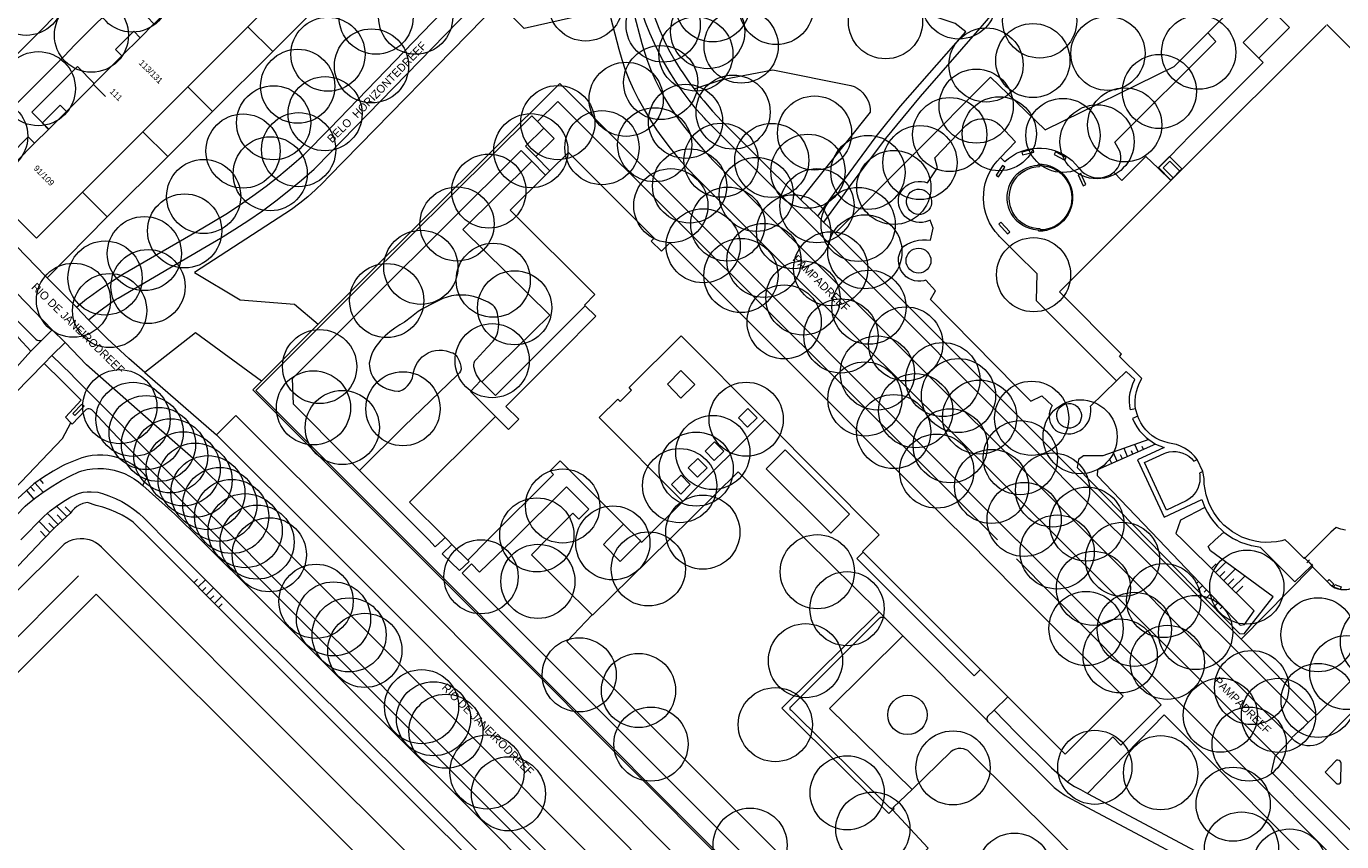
# Model space of a CAD drawing. Header units: metres. Extents: x 134994 to 136506, y 457393 to 459006.
# Tile 115 of 171: x 135329 to 135556, y 458548 to 458689. Entities that reach past the tile are written whole.
import ezdxf
from ezdxf.enums import TextEntityAlignment as Align

# ---------------------------------------------------------------- set-up
doc = ezdxf.new("R2010")
doc.units = ezdxf.units.M
for name, color, linetype, lineweight in [('B-WE-GR-BOOM-S', 250, 'Continuous', 13), ('B-WE-GW_TALUDLIJNEN', 251, 'Continuous', 5), ('B-WE-KG_BEBOUWING', 251, 'Continuous', 20), ('B-WE-KG_BEBOUWING TUSSENMUUR', 251, 'Continuous', 5), ('B-WE-KG_HUISNR', 251, 'Continuous', 5), ('B-WE-KG_ONDERGROND_REST', 251, 'Continuous', 5), ('B-WE-KG_STRAATNAAM', 251, 'Continuous', 5)]:
    doc.layers.add(name, color=color, linetype=linetype, lineweight=lineweight)
doc.styles.add('Styledgn000', font='dgn000.shx')

# ---------------------------------------------------------------- blocks, each defined once
blk = doc.blocks.new('SGR-BOOM_02')
blk.add_circle((0, 0), 6.4)

msp = doc.modelspace()

# ---------------------------------------------------------------- linework, layer by layer
at = {"layer": 'B-WE-GW_TALUDLIJNEN'}
for p, q in [((135330.59, 458609.83), (135331.97, 458608.26)), ((135331.42, 458610.41), (135332, 458609.74)), ((135329.09, 458608.51), (135330.36, 458607.05)), ((135329.83, 458609.18), (135330.49, 458608.43)), ((135336.06, 458604.02), (135334.28, 458605.84)), ((135336.77, 458604.71), (135335.81, 458605.71)), ((135333.19, 458601.23), (135331.26, 458603.22)), ((135334.58, 458602.67), (135332.69, 458604.61)), ((135333.86, 458601.98), (135332.94, 458602.92)), ((135335.32, 458603.34), (135334.38, 458604.31)), ((135332.47, 458600.53), (135331.5, 458601.53)), ((135324.56, 458592.22), (135331.96, 458600)), ((135358.01, 458592.57), (135358.64, 458593.2)), ((135358.71, 458591.86), (135359.98, 458593.13)), ((135359.42, 458591.16), (135360.05, 458591.79)), ((135360.13, 458590.45), (135361.39, 458591.71)), ((135360.83, 458589.74), (135361.47, 458590.37)), ((135361.54, 458589.03), (135362.81, 458590.29)), ((135362.24, 458588.32), (135362.88, 458588.95))]:
    msp.add_line(p, q, dxfattribs=at)
at = {"layer": 'B-WE-GW_TALUDLIJNEN', "flags": 128}
for points in [[(135349.19, 458609.4), (135349.91, 458610.85), (135349.71, 458611.03), (135349.51, 458611.26), (135348.87, 458611.91), (135348.17, 458612.5), (135347.42, 458613.02), (135346.63, 458613.48), (135345.81, 458613.86), (135344.95, 458614.18), (135344.07, 458614.41), (135343.17, 458614.57), (135342.26, 458614.65), (135341.35, 458614.65), (135340.44, 458614.57), (135339.54, 458614.41), (135338.66, 458614.17), (135337.81, 458613.85), (135335.79, 458613.04), (135335.46, 458612.86), (135333.72, 458611.88), (135332.02, 458610.82), (135330.36, 458609.7), (135324.12, 458603.96)], [(135350.61, 458600), (135347.55, 458603.07), (135346.63, 458603.68), (135345.6, 458604.28), (135344.53, 458604.81), (135343.43, 458605.26), (135342.3, 458605.64), (135341.14, 458605.94), (135339.64, 458606.45), (135339.36, 458606.42), (135338.82, 458606.29), (135338.3, 458606.08), (135337.82, 458605.8), (135337.38, 458605.45), (135337, 458605.05), (135336.67, 458604.59), (135334.01, 458602.16), (135331.96, 458600)], [(135362.02, 458452.04), (135374.97, 458464.34), (135401.28, 458490.62), (135424.89, 458514.11), (135425.4, 458514.8), (135425.85, 458515.53), (135426.23, 458516.3), (135426.53, 458517.11), (135426.76, 458517.93), (135426.91, 458518.78), (135426.98, 458519.64), (135426.96, 458520.49), (135426.88, 458521.35), (135426.7, 458522.19), (135426.46, 458523.01), (135426.14, 458523.81), (135425.74, 458524.57), (135425.28, 458525.29), (135425.04, 458525.61), (135393.78, 458556.8), (135367.08, 458583.47), (135350.61, 458600)]]:
    msp.add_lwpolyline(points, dxfattribs=at)
at = {"layer": 'B-WE-KG_BEBOUWING', "flags": 128}
for points in [[(135354.2, 458692.24), (135353.1, 458693.34), (135350.08, 458690.33), (135350.02, 458690.27), (135351.11, 458689.15), (135351.19, 458689.23), (135354.2, 458692.24), (135359, 458697.05), (135363.63, 458701.68), (135366.78, 458704.83), (135369.19, 458707.25), (135376.88, 458714.94), (135377.03, 458715.1), (135385.43, 458706.7), (135385.23, 458706.5), (135374.99, 458696.3), (135367.38, 458688.7), (135367.31, 458688.63), (135356.95, 458678.24), (135349.21, 458670.48), (135349.04, 458670.31), (135338.8, 458660.07), (135330.83, 458652.11), (135322.44, 458660.45)], [(135327.37, 458665.39), (135330.52, 458668.53), (135332.91, 458670.92), (135331.83, 458672.04), (135331.86, 458672.06), (135334.91, 458675.12), (135336, 458674.03), (135340.65, 458678.67), (135340.82, 458678.85), (135345.57, 458683.6), (135348.71, 458686.75), (135351.11, 458689.15)], [(135556.77, 458601.66), (135555.95, 458601.88), (135555.15, 458602.17), (135554.26, 458601.36), (135552.89, 458600), (135549.75, 458596.87), (135549.65, 458596.77), (135547.02, 458599.38), (135546.36, 458600), (135546.35, 458600.01), (135546.3, 458600), (135545.79, 458599.87), (135544.88, 458599.69), (135543.95, 458599.59), (135543.02, 458599.58), (135542.09, 458599.64), (135541.17, 458599.78), (135540.26, 458600), (135539.75, 458600.16), (135538.88, 458600.5), (135538.05, 458600.92), (135537.25, 458601.4), (135536.5, 458601.95), (135535.79, 458602.56), (135535.15, 458603.23), (135534.56, 458603.96), (135534.04, 458604.73), (135533.58, 458605.54), (135533.2, 458606.39), (135532.89, 458607.27), (135532.73, 458607.8), (135532.53, 458608.72), (135532.4, 458609.65), (135532.35, 458610.59), (135532.16, 458611.81), (135531.17, 458613.88), (135530.71, 458614.46), (135530.18, 458614.99), (135529.6, 458615.46), (135528.98, 458615.87), (135528.31, 458616.2), (135527.62, 458616.46), (135527.52, 458616.49), (135526.4, 458616.74), (135526.16, 458616.79), (135525.43, 458616.98), (135524.73, 458617.25), (135524.05, 458617.59), (135523.42, 458618), (135522.84, 458618.48), (135522.31, 458619.01), (135521.83, 458619.6), (135521.43, 458620.24), (135521.09, 458620.91), (135520.91, 458621.35), (135520.52, 458622.66), (135520.48, 458623.18), (135520.46, 458624), (135520.54, 458624.82), (135520.68, 458625.62), (135520.91, 458626.4), (135521.21, 458627.16), (135521.59, 458627.89), (135517.76, 458631.71), (135518.12, 458632.11), (135507.39, 458642.87), (135526.63, 458662.09), (135528.57, 458664.04), (135553.43, 458688.87)], [(135553.55, 458689.02), (135567.04, 458675.51)], [(135332.91, 458670.92), (135332.95, 458670.97), (135336, 458674.03)]]:
    msp.add_lwpolyline(points, dxfattribs=at)
for points in [[(135541.79, 458683.21), (135547.1, 458688.51), (135544.41, 458691.2), (135539.11, 458685.9)], [(135491.45, 458600), (135483.37, 458608.01), (135463.6, 458627.85), (135440.16, 458651.33), (135438.7, 458649.88), (135436.94, 458651.6), (135437.45, 458652.11), (135422.64, 458666.92), (135419.44, 458663.75), (135418.71, 458663.03), (135412.59, 458656.95), (135427.22, 458642.4), (135425.4, 458640.57), (135425.55, 458640.43), (135427.36, 458638.64), (135421.08, 458632.3), (135411.83, 458623.06), (135414.1, 458620.83), (135412.31, 458619.07), (135410.59, 458620.79), (135410.07, 458621.31), (135395.24, 458606.5), (135401.36, 458600.4), (135401.76, 458600), (135402.54, 458599.22), (135405.26, 458596.5), (135408.76, 458600), (135420.08, 458611.32), (135419.48, 458611.92), (135421.24, 458613.67), (135432.18, 458602.71), (135434.89, 458600), (135435.11, 458599.77), (135435.29, 458599.59), (135435.73, 458600), (135442.4, 458606.65), (135427.97, 458621.16), (135431.16, 458624.33), (135431.58, 458623.89), (135433.56, 458625.86), (135433.15, 458626.31), (135442.13, 458635.26), (135456.53, 458620.76), (135476.27, 458600.87), (135475.4, 458600), (135473.38, 458597.99), (135473.49, 458597.89), (135493.78, 458577.6), (135498.5, 458572.88), (135500, 458571.38), (135508.38, 458563), (135518.39, 458573.01), (135500, 458591.39)]]:
    msp.add_lwpolyline(points, close=True, dxfattribs=at)
at = {"layer": 'B-WE-KG_BEBOUWING'}
for points in [[(135345.57, 458683.6), (135344.45, 458684.72), (135347.61, 458687.86), (135348.71, 458686.75)], [(135327.37, 458665.39), (135326.28, 458666.48), (135329.42, 458669.63), (135330.52, 458668.53)]]:
    msp.add_lwpolyline(points, dxfattribs=at)
at = {"layer": 'B-WE-KG_BEBOUWING TUSSENMUUR'}
msp.add_line((135340.65, 458678.67), (135342.72, 458676.61), dxfattribs=at)
at = {"layer": 'B-WE-KG_ONDERGROND_REST'}
for p, q in [((135379.26, 458692.03), (135371.61, 458684.36)), ((135371.61, 458684.36), (135367.31, 458688.63)), ((135361.24, 458673.98), (135371.61, 458684.36)), ((135356.95, 458678.24), (135361.24, 458673.98)), ((135361.24, 458673.98), (135353.49, 458666.23)), ((135353.49, 458666.23), (135349.21, 458670.48)), ((135343.06, 458655.78), (135353.49, 458666.23)), ((135524.45, 458664.2), (135526.63, 458662.09)), ((135317.33, 458661.16), (135332.39, 458645.53)), ((135338.8, 458660.07), (135343.06, 458655.78)), ((135465.69, 458655.94), (135468.71, 458660.05)), ((135462.7, 458658.82), (135465.69, 458655.94)), ((135469.67, 458658.99), (135466.67, 458654.86)), ((135343.06, 458655.78), (135332.67, 458645.26)), ((135465.69, 458655.94), (135466.67, 458654.86)), ((135468.71, 458653.01), (135466.67, 458654.86)), ((135468.71, 458653.01), (135500, 458621.68)), ((135332.39, 458645.53), (135332.67, 458645.26)), ((135332.67, 458645.26), (135337.72, 458640.2)), ((135337.72, 458640.2), (135339.79, 458638.03)), ((135379.48, 458637.27), (135369.68, 458627.41)), ((135333.53, 458636.3), (135331.68, 458634.46)), ((135335.77, 458634.1), (135333.53, 458636.3)), ((135329.88, 458632.62), (135331.68, 458634.46)), ((135333.47, 458631.84), (135335.77, 458634.1)), ((135333.47, 458631.84), (135332.16, 458630.5)), ((135332.16, 458630.5), (135335.27, 458627.41)), ((135333.47, 458631.84), (135336.86, 458628.57)), ((135349.52, 458628.93), (135361.89, 458618.16)), ((135394.44, 458600), (135368.71, 458625.8)), ((135521.66, 458600), (135500, 458621.68)), ((135442.4, 458606.65), (135456.53, 458620.76)), ((135380.09, 458600), (135361.89, 458618.16)), ((135522.82, 458617.33), (135523.98, 458616.55)), ((135517.34, 458613.59), (135516.65, 458615.15)), ((135518.25, 458614), (135517.93, 458614.71)), ((135519.16, 458614.41), (135518.54, 458615.82)), ((135520.08, 458614.82), (135519.82, 458615.4)), ((135520.99, 458615.22), (135520.43, 458616.48)), ((135521.9, 458615.63), (135521.68, 458616.14)), ((135500, 458613.24), (135513.22, 458600)), ((135516.42, 458613.19), (135516.05, 458614.03)), ((135500, 458607.44), (135507.45, 458600)), ((135535.77, 458601.36), (135534.28, 458600)), ((135401.36, 458600.4), (135400.96, 458600)), ((135463.68, 458600), (135476.27, 458587.58)), ((135500, 458600.03), (135500.03, 458600)), ((135507.45, 458600), (135544.67, 458562.8)), ((135513.22, 458600), (135534.68, 458578.5)), ((135518.74, 458600), (135550.35, 458568.45)), ((135538.76, 458582.88), (135521.66, 458600)), ((135534.32, 458594.35), (135536.11, 458596.16)), ((135549.59, 458596.78), (135549.83, 458597.03)), ((135549.71, 458596.9), (135550.95, 458595.7)), ((135549.75, 458596.87), (135551.13, 458595.48)), ((135550.09, 458596.05), (135550.57, 458596.55)), ((135533.62, 458595.07), (135534.42, 458595.87)), ((135535.03, 458593.64), (135535.95, 458594.57)), ((135535.73, 458592.94), (135537.74, 458594.96)), ((135538.76, 458582.88), (135551.07, 458595.37)), ((135550.83, 458595.57), (135551.07, 458595.82)), ((135551.07, 458595.37), (135551.13, 458595.48)), ((135338.07, 458593.79), (135292.86, 458548.49)), ((135531.4, 458592.84), (135530.97, 458592.42)), ((135532.1, 458592.11), (135531.22, 458591.27)), ((135536.45, 458592.23), (135537.48, 458593.28)), ((135537.15, 458591.53), (135539.37, 458593.76)), ((135537.88, 458590.84), (135539.04, 458592.01)), ((135532.79, 458591.39), (135532.35, 458590.97)), ((135533.48, 458590.67), (135532.6, 458589.83)), ((135534.17, 458589.94), (135533.73, 458589.53)), ((135476.27, 458587.58), (135477.4, 458586.45)), ((135534.86, 458589.22), (135533.98, 458588.38)), ((135535.55, 458588.5), (135535.11, 458588.08)), ((135480.37, 458583.46), (135477.4, 458586.45)), ((135494.95, 458568.74), (135480.37, 458583.46)), ((135551.76, 458569.81), (135538.76, 458582.88)), ((135534.68, 458578.5), (135541.04, 458572.14)), ((135498.5, 458572.88), (135496.12, 458570.62)), ((135547.44, 458565.8), (135541.04, 458572.14)), ((135496.12, 458570.62), (135500, 458566.64)), ((135550.35, 458568.45), (135551.76, 458569.81)), ((135495.11, 458568.57), (135494.95, 458568.74)), ((135500, 458563.67), (135495.11, 458568.57)), ((135495.11, 458568.57), (135495.11, 458568.57)), ((135547.44, 458565.8), (135548.71, 458566.94)), ((135548.71, 458566.94), (135549.6, 458567.73)), ((135549.6, 458567.73), (135550.35, 458568.45)), ((135544.72, 458562.74), (135547.56, 458565.69)), ((135547.56, 458565.69), (135547.44, 458565.8)), ((135547.63, 458565.62), (135547.56, 458565.69)), ((135544.67, 458562.8), (135544.72, 458562.74)), ((135478.35, 458553.63), (135478.6, 458553.36))]:
    msp.add_line(p, q, dxfattribs=at)
at = {"layer": 'B-WE-KG_ONDERGROND_REST', "flags": 128}
for points in [[(135365.71, 458722.2), (135355.22, 458711.65), (135345.17, 458701.67), (135320.49, 458676.95), (135314.05, 458670.47)], [(135319.84, 458667.84), (135335.61, 458683.57), (135337.48, 458685.52), (135354.31, 458702.32)], [(135468.71, 458660.05), (135475.78, 458669.68), (135479.96, 458674.95), (135491.23, 458687.78), (135489.41, 458689.19), (135475.05, 458694.02), (135455.84, 458701.01), (135454.32, 458701.48), (135453.2, 458701.74), (135451.97, 458701.96), (135450.73, 458702.09), (135436.75, 458702.64), (135434.77, 458700.55)], [(135434.77, 458700.55), (135436.99, 458691.96), (135437.58, 458690.18), (135438.24, 458688.42), (135438.97, 458686.69), (135439.35, 458685.88), (135440.14, 458684.31), (135441.01, 458682.79), (135441.95, 458681.31), (135442.38, 458680.67), (135443.57, 458678.95), (135444.33, 458677.94)], [(135532.98, 458687.57), (135543.99, 458698.59), (135547.88, 458694.66)], [(135337.72, 458640.2), (135339.49, 458641.62), (135339.98, 458641.99), (135341.86, 458643.36), (135343.79, 458644.66), (135345.76, 458645.9), (135358.58, 458653.35), (135361.1, 458654.8), (135363.5, 458656.28), (135365.87, 458657.83), (135368.19, 458659.44), (135370.46, 458661.12), (135372.68, 458662.86), (135374.86, 458664.66), (135376.98, 458666.53), (135381.44, 458671.07), (135403.97, 458694.42)], [(135339.79, 458638.03), (135341.59, 458639.45), (135343.08, 458640.54), (135344.61, 458641.56), (135344.95, 458641.77), (135360.14, 458650.7), (135362.62, 458652.14), (135365.07, 458653.65), (135367.47, 458655.22), (135369.82, 458656.86), (135372.13, 458658.56), (135374.39, 458660.33), (135376.6, 458662.16), (135378.76, 458664.05), (135379.1, 458664.36), (135408.1, 458694.2)], [(135500, 458618.78), (135446.44, 458672.5), (135446.13, 458672.84), (135444.78, 458674.37), (135443.5, 458675.95), (135442.28, 458677.58), (135441.13, 458679.25), (135440.04, 458680.97), (135439.02, 458682.73), (135438.07, 458684.53), (135437.49, 458685.73), (135436.68, 458687.54), (135435.95, 458689.39), (135435.3, 458691.27), (135434.71, 458693.17), (135434.21, 458695.09), (135432.98, 458694.73)], [(135432.98, 458694.73), (135433.89, 458691.17), (135435.34, 458685.75), (135436.11, 458683.18), (135436.82, 458681.31), (135437.61, 458679.47), (135438.34, 458677.98), (135439.23, 458676.36), (135440.19, 458674.77), (135440.94, 458673.63), (135441.75, 458672.53), (135442.72, 458671.25), (135444.3, 458669.29), (135445.94, 458667.37), (135447.63, 458665.51), (135465.39, 458647.88), (135486.2, 458627), (135500, 458613.24)], [(135500, 458695.81), (135494.07, 458688.87), (135483.35, 458676.58), (135477.39, 458669.32), (135471.23, 458661.14), (135469.67, 458658.99)], [(135429.58, 458691.64), (135415, 458688.36), (135410.57, 458692.7), (135381.29, 458662.78), (135380.29, 458661.72), (135379.01, 458660.47), (135377.67, 458659.28), (135376.27, 458658.15), (135374.83, 458657.09), (135358.1, 458646.22), (135365.97, 458641.46), (135375.35, 458640.72), (135379.48, 458637.27)], [(135429.58, 458691.64), (135431.37, 458684.79), (135431.87, 458682.99), (135432.46, 458681.22), (135433.11, 458679.48), (135433.86, 458677.81), (135434.69, 458676.17), (135435.59, 458674.56), (135435.8, 458674.21), (135436.79, 458672.51), (135437.85, 458670.84), (135438.74, 458669.54), (135440.2, 458667.66), (135441.73, 458665.83), (135443.31, 458664.05), (135444.68, 458662.61), (135457.08, 458650.24), (135473.08, 458634.26), (135487.96, 458619.45), (135500, 458607.44)], [(135500, 458675.61), (135504.95, 458670.86), (135527.21, 458681.8), (135532.98, 458687.57)], [(135516.79, 458663.51), (135517.15, 458663.87), (135517.46, 458664.28), (135517.71, 458664.73), (135517.88, 458665.21), (135517.97, 458665.72), (135517.99, 458666.23), (135517.92, 458666.74), (135517.81, 458667.13), (135516.95, 458668.72), (135534.36, 458686.12), (135532.98, 458687.57)], [(135524.45, 458664.2), (135526.46, 458666.23), (135530.04, 458669.94), (135542.56, 458682.44), (135541.79, 458683.21)], [(135340.82, 458678.85), (135337.9, 458681.76), (135330.04, 458673.9), (135331.86, 458672.06)], [(135444.33, 458677.94), (135449.18, 458679.55), (135457.92, 458681.17), (135471.4, 458678.51), (135471.95, 458678.31), (135472.49, 458678.02), (135472.99, 458677.67), (135473.44, 458677.25), (135473.83, 458676.78), (135474.16, 458676.27), (135474.42, 458675.71), (135474.6, 458675.13), (135474.7, 458674.53), (135474.73, 458673.91), (135462.7, 458658.82)], [(135500, 458600.03), (135479.05, 458620.93), (135454.76, 458645.28), (135421.19, 458678.82), (135386.54, 458644.37), (135379.48, 458637.27)], [(135444.33, 458677.94), (135444.83, 458677.28), (135445.57, 458676.35), (135446, 458675.83), (135447.54, 458674.05), (135449.13, 458672.32), (135454.68, 458666.75), (135462.67, 458658.85), (135462.7, 458658.82)], [(135468.71, 458653.01), (135495.5, 458679.92), (135500, 458675.61)], [(135496.73, 458600), (135469.2, 458627.5), (135443.27, 458653.35), (135420.83, 458675.74), (135417.3, 458672.26)], [(135417.3, 458672.26), (135416.31, 458673.26), (135402.7, 458659.73), (135387.18, 458644.3), (135368.71, 458625.8)], [(135331.86, 458672.06), (135332.95, 458670.97)], [(135417.01, 458666.2), (135415.22, 458668), (135418.38, 458671.14)], [(135418.38, 458671.14), (135420.17, 458669.33), (135417.01, 458666.2)], [(135418.38, 458671.14), (135418.39, 458671.15), (135417.3, 458672.26)], [(135500, 458626.47), (135485.13, 458641.53), (135486.02, 458643), (135484.33, 458644.84), (135484, 458644.75), (135483.47, 458644.68), (135482.93, 458644.68), (135482.4, 458644.77), (135481.89, 458644.93), (135481.4, 458645.16), (135480.96, 458645.47), (135480.57, 458645.84), (135480.23, 458646.26), (135479.96, 458646.72), (135479.77, 458647.22), (135479.65, 458647.75), (135479.61, 458648.29), (135479.64, 458648.82), (135479.76, 458649.35), (135479.95, 458649.85), (135480.22, 458650.32), (135480.55, 458650.74), (135481.1, 458651.09), (135481.72, 458651.39), (135482.38, 458651.62), (135483.05, 458651.78), (135483.74, 458651.85), (135484.43, 458651.85), (135485.12, 458651.76), (135485.58, 458653.87), (135485.07, 458655.23), (135484.8, 458655.1), (135484.27, 458654.93), (135483.73, 458654.84), (135483.19, 458654.82), (135482.64, 458654.89), (135482.11, 458655.03), (135481.61, 458655.25), (135481.15, 458655.54), (135480.73, 458655.89), (135480.36, 458656.3), (135480.07, 458656.76), (135479.84, 458657.26), (135479.68, 458657.79), (135479.61, 458658.33), (135479.61, 458658.88), (135479.69, 458659.42), (135479.9, 458659.87), (135480.19, 458660.34), (135480.55, 458660.77), (135480.96, 458661.14), (135481.42, 458661.44), (135481.92, 458661.67), (135482.45, 458661.83), (135483, 458661.91), (135483.56, 458661.91), (135484.11, 458661.84), (135484.64, 458661.68), (135486.34, 458664.28), (135485.87, 458666.01), (135491.23, 458671.56), (135491.68, 458671.94), (135492.18, 458672.25), (135492.72, 458672.49), (135493.28, 458672.66), (135493.86, 458672.75), (135494.45, 458672.76), (135495.04, 458672.69), (135495.61, 458672.54), (135496.15, 458672.32), (135496.66, 458672.02), (135497.12, 458671.66), (135499.8, 458668.78), (135497.22, 458666.05)], [(135386.57, 458612.01), (135384.51, 458614.06), (135375.19, 458623.47), (135375.04, 458627.89), (135388.98, 458641.9), (135414.47, 458667.26), (135416.31, 458665.42)], [(135497.22, 458666.05), (135497.95, 458665.33), (135497.98, 458665.35), (135498.6, 458665.89), (135499.28, 458666.37), (135500, 458666.78)], [(135500, 458666.78), (135500.29, 458666.92), (135501.06, 458667.22), (135501.85, 458667.46), (135502.66, 458667.61), (135503.49, 458667.69), (135504.31, 458667.68), (135505.14, 458667.6), (135505.95, 458667.43), (135506.74, 458667.2), (135507.5, 458666.88), (135508.23, 458666.49), (135508.92, 458666.03), (135509.57, 458665.51), (135510.15, 458664.93), (135510.68, 458664.3), (135510.85, 458664.07), (135511.25, 458663.65), (135511.71, 458663.28), (135512.21, 458662.99), (135512.74, 458662.77), (135513.31, 458662.62), (135513.88, 458662.55), (135514.46, 458662.56), (135515.04, 458662.65), (135515.59, 458662.82), (135516.12, 458663.06), (135516.61, 458663.38), (135516.79, 458663.51)], [(135501, 458666.49), (135503, 458666.99), (135502.88, 458667.48), (135500.88, 458666.98), (135501, 458666.49)], [(135506.47, 458666.57), (135508.3, 458665.62), (135508.53, 458666.06), (135506.7, 458667.01), (135506.47, 458666.57)], [(135416.31, 458665.42), (135404.45, 458653.61), (135419.43, 458638.81), (135407.68, 458627.31)], [(135416.31, 458665.42), (135418.71, 458663.03)], [(135419.44, 458663.75), (135417.01, 458666.2)], [(135500, 458649.49), (135497.01, 458652.46), (135496.86, 458652.62), (135496.29, 458653.29), (135495.79, 458654.01), (135495.35, 458654.77), (135494.99, 458655.56), (135494.7, 458656.39), (135494.48, 458657.24), (135494.35, 458658.1), (135494.29, 458658.97), (135494.32, 458659.85), (135494.42, 458660.72), (135494.6, 458661.57), (135494.86, 458662.41), (135495.2, 458663.22), (135495.6, 458663.99), (135496.08, 458664.73), (135496.62, 458665.41), (135497.22, 458666.05)], [(135496.88, 458662.72), (135497.98, 458664.37), (135497.56, 458664.65), (135496.46, 458662.99), (135496.88, 458662.72)], [(135500, 458663.11), (135500.11, 458663.22), (135500.63, 458663.64), (135501.19, 458664), (135501.79, 458664.29), (135502.42, 458664.51), (135503.08, 458664.65), (135503.74, 458664.71), (135503.77, 458664.91), (135504.43, 458664.89), (135505.11, 458664.78), (135505.76, 458664.6), (135506.39, 458664.34), (135506.99, 458664.01), (135507.54, 458663.61), (135508.04, 458663.15), (135508.48, 458662.63), (135508.86, 458662.07), (135509.18, 458661.46), (135509.42, 458660.82), (135509.58, 458660.16), (135509.66, 458659.48), (135509.67, 458658.8), (135509.59, 458658.13), (135509.43, 458657.46), (135509.2, 458656.82), (135508.9, 458656.21), (135508.52, 458655.64), (135508.08, 458655.12), (135507.59, 458654.66), (135507.04, 458654.25), (135506.45, 458653.91), (135505.82, 458653.65), (135505.17, 458653.46), (135504.5, 458653.34), (135503.82, 458653.31), (135503.84, 458653.52), (135503.59, 458653.53), (135502.93, 458653.61), (135502.28, 458653.77), (135501.65, 458654), (135501.06, 458654.31), (135500.5, 458654.69), (135500, 458655.13)], [(135500, 458662.66), (135500.39, 458663.05), (135500.89, 458663.47), (135501.45, 458663.82), (135502.04, 458664.1), (135502.66, 458664.3), (135503.3, 458664.43), (135503.96, 458664.48), (135503.97, 458664.68), (135504.01, 458664.68), (135504.68, 458664.64), (135505.33, 458664.51), (135505.97, 458664.31), (135506.58, 458664.03), (135507.15, 458663.68), (135507.67, 458663.27), (135508.14, 458662.8), (135508.55, 458662.27), (135508.9, 458661.7), (135509.17, 458661.09), (135509.37, 458660.46), (135509.5, 458659.8), (135509.54, 458659.14), (135509.5, 458658.47), (135509.39, 458657.81), (135509.19, 458657.17), (135508.92, 458656.56), (135508.58, 458655.99), (135508.18, 458655.46), (135507.71, 458654.98), (135507.19, 458654.56), (135506.63, 458654.21), (135506.02, 458653.93), (135505.39, 458653.72), (135504.73, 458653.59), (135504.07, 458653.54), (135504.08, 458653.75), (135504.06, 458653.75), (135503.4, 458653.79), (135502.76, 458653.9), (135502.14, 458654.09), (135501.54, 458654.36), (135500.98, 458654.7), (135500.46, 458655.1), (135500, 458655.57)], [(135524.45, 458664.2), (135522.33, 458666.23), (135518.17, 458662.07), (135516.79, 458663.51)], [(135528.54, 458664.07), (135526.37, 458666.22), (135524.47, 458664.3), (135526.64, 458662.15), (135528.54, 458664.07)], [(135528.16, 458663.69), (135526.42, 458665.4), (135525.29, 458664.25), (135527.02, 458662.53)], [(135500, 458663.11), (135499.55, 458662.62), (135499.17, 458662.07), (135498.85, 458661.48), (135498.6, 458660.86), (135498.43, 458660.21), (135498.34, 458659.55), (135498.33, 458658.88), (135498.4, 458658.22), (135498.55, 458657.56), (135498.77, 458656.93), (135499.07, 458656.34), (135499.43, 458655.78), (135499.86, 458655.27), (135500, 458655.13)], [(135500, 458662.66), (135499.6, 458662.14), (135499.26, 458661.58), (135499, 458660.98), (135498.81, 458660.36), (135498.69, 458659.71), (135498.66, 458659.06), (135498.71, 458658.4), (135498.83, 458657.76), (135499.04, 458657.14), (135499.32, 458656.55), (135499.66, 458655.99), (135500, 458655.57)], [(135510.64, 458663.07), (135511.5, 458661.17), (135511.95, 458661.38), (135511.09, 458663.28), (135510.64, 458663.07)], [(135481.36, 458657.24), (135481.26, 458657.39), (135481.1, 458657.77), (135481.01, 458658.17), (135480.99, 458658.59), (135481.06, 458659), (135481.2, 458659.38), (135481.42, 458659.74), (135481.7, 458660.04), (135482.03, 458660.29), (135482.41, 458660.46), (135482.81, 458660.57), (135483.22, 458660.59), (135483.63, 458660.53), (135484.02, 458660.4), (135484.38, 458660.19), (135484.69, 458659.92), (135484.95, 458659.59), (135485.13, 458659.22), (135485.24, 458658.95), (135485.32, 458658.54), (135485.32, 458658.13), (135485.24, 458657.73), (135485.09, 458657.34), (135484.86, 458657), (135484.58, 458656.7), (135484.24, 458656.47), (135483.86, 458656.3), (135483.46, 458656.21), (135483.05, 458656.2), (135482.64, 458656.27), (135482.25, 458656.41), (135481.9, 458656.63), (135481.6, 458656.91), (135481.36, 458657.24)], [(135313.33, 458657.13), (135327.44, 458642.63), (135333.53, 458636.3)], [(135310.74, 458654.61), (135330.48, 458634.9), (135330.7, 458634.68), (135330.96, 458634.52), (135331.26, 458634.44), (135331.57, 458634.44), (135331.68, 458634.46)], [(135498.81, 458653.22), (135497.28, 458654.86), (135496.91, 458654.52), (135498.44, 458652.88), (135498.81, 458653.22)], [(135500, 458649.48), (135503.49, 458646.01), (135503.37, 458641.35), (135517.25, 458627.46)], [(135400.97, 458641.7), (135399.26, 458640.86), (135397.58, 458639.95), (135396.72, 458639.45)], [(135404.92, 458642.26), (135404.1, 458642.3), (135403.29, 458642.26), (135402.48, 458642.15), (135401.69, 458641.95), (135400.97, 458641.7)], [(135409.6, 458640.56), (135408.82, 458641.04), (135408.01, 458641.44), (135407.16, 458641.77), (135406.29, 458642.02), (135405.4, 458642.2), (135404.92, 458642.26)], [(135396.72, 458639.45), (135395.55, 458638.51), (135394.34, 458637.64), (135393.55, 458637.13)], [(135425.55, 458640.43), (135418.14, 458632.98), (135410.04, 458624.95), (135407.68, 458627.31)], [(135410.38, 458639.09), (135410.29, 458639.5), (135410.13, 458639.89), (135409.9, 458640.25), (135409.61, 458640.55), (135409.6, 458640.56)], [(135349.52, 458628.93), (135346.79, 458631.31), (135343.07, 458634.71), (135339.79, 458638.03)], [(135393.55, 458637.13), (135392.67, 458636.57), (135391.82, 458635.95), (135391.03, 458635.26), (135390.29, 458634.51), (135389.86, 458634.01)], [(135410.45, 458635.95), (135410.57, 458636.65), (135410.61, 458637.36), (135410.57, 458638.08), (135410.45, 458638.78), (135410.38, 458639.09)], [(135324.87, 458633.66), (135326.26, 458635.04), (135326.47, 458635.22), (135326.72, 458635.33), (135326.99, 458635.36), (135327.26, 458635.31), (135327.5, 458635.19), (135327.7, 458635), (135327.76, 458634.91), (135329.88, 458632.62)], [(135369.68, 458627.41), (135358.26, 458635.75), (135349.52, 458628.93)], [(135409.65, 458634.35), (135409.96, 458634.71), (135410.2, 458635.11), (135410.36, 458635.55), (135410.45, 458635.95)], [(135329.88, 458632.62), (135322.95, 458624.97), (135303.63, 458605.89), (135297.86, 458600)], [(135372.02, 458600), (135357.89, 458614.09), (135350.65, 458620.42), (135339.49, 458630.26), (135335.77, 458634.1)], [(135389.86, 458634.01), (135389.4, 458633.43), (135389.02, 458632.8), (135388.7, 458632.14), (135388.46, 458631.45), (135388.29, 458630.73), (135388.26, 458630.55)], [(135398.58, 458632.36), (135399.14, 458632.58), (135399.73, 458632.72), (135400.32, 458632.78), (135400.92, 458632.77), (135401.52, 458632.67), (135402.09, 458632.5), (135402.34, 458632.4)], [(135402.34, 458632.4), (135402.67, 458632.32), (135402.98, 458632.16), (135403.24, 458631.93), (135403.45, 458631.65), (135403.55, 458631.41)], [(135406.71, 458631.18), (135408.62, 458633.21), (135409.65, 458634.35)], [(135332.16, 458630.5), (135317.07, 458615.11), (135304.33, 458601.98)], [(135388.26, 458630.55), (135388.3, 458629.93), (135388.41, 458629.32), (135388.61, 458628.74), (135388.88, 458628.18), (135389.21, 458627.66), (135389.61, 458627.19), (135389.65, 458627.15)], [(135395.82, 458628.35), (135395.91, 458628.96), (135396.07, 458629.56), (135396.31, 458630.13), (135396.62, 458630.67), (135397, 458631.16), (135397.43, 458631.6), (135397.92, 458631.98), (135398.46, 458632.3), (135398.58, 458632.36)], [(135403.55, 458631.41), (135403.81, 458630.96), (135403.99, 458630.49), (135404.1, 458629.99), (135404.13, 458629.49)], [(135406.32, 458629.91), (135406.31, 458630.27), (135406.38, 458630.61), (135406.52, 458630.93), (135406.71, 458631.18)], [(135365.22, 458600), (135357.5, 458607.74), (135343.42, 458621.93), (135337.36, 458628.08), (135336.86, 458628.57)], [(135403.45, 458628.48), (135394.32, 458619.64), (135386.57, 458612.01)], [(135393.5, 458625.72), (135393.99, 458625.95), (135394.45, 458626.24), (135394.86, 458626.6), (135395.21, 458627.02), (135395.5, 458627.48), (135395.71, 458627.98), (135395.82, 458628.35)], [(135404.13, 458629.49), (135404.02, 458629.15), (135403.83, 458628.84), (135403.58, 458628.58), (135403.45, 458628.48)], [(135407.49, 458627.48), (135407.11, 458627.97), (135406.79, 458628.52), (135406.54, 458629.09), (135406.36, 458629.7), (135406.32, 458629.91)], [(135439.73, 458626.92), (135442.07, 458629.26), (135444.48, 458626.87), (135442.06, 458624.46), (135439.73, 458626.92)], [(135520.52, 458622.66), (135519.63, 458622.45), (135519.53, 458623.11), (135519.48, 458623.9), (135519.51, 458624.69), (135519.62, 458625.47), (135519.82, 458626.24), (135520.08, 458626.98), (135520.42, 458627.69), (135518.92, 458629.12), (135517.25, 458627.46)], [(135335.27, 458627.41), (135338.56, 458624.15), (135335.84, 458621.23), (135336.79, 458620.21)], [(135394.09, 458600), (135368.19, 458625.9), (135369.68, 458627.41)], [(135389.65, 458627.15), (135390.17, 458626.73), (135390.73, 458626.38), (135391.32, 458626.1), (135391.95, 458625.9), (135392.59, 458625.77), (135393.25, 458625.72), (135393.5, 458625.72)], [(135407.49, 458627.48), (135405.72, 458625.65), (135410.07, 458621.31)], [(135407.68, 458627.31), (135407.5, 458627.49), (135407.49, 458627.48)], [(135500, 458626.47), (135502.46, 458623.98), (135504.33, 458624.91), (135506.15, 458623.23), (135505.9, 458622.78), (135505.72, 458622.3), (135505.62, 458621.8), (135505.6, 458621.28), (135505.66, 458620.77), (135505.79, 458620.28), (135506.01, 458619.81), (135506.29, 458619.38), (135506.64, 458619), (135506.68, 458618.95), (135507.18, 458618.68), (135507.7, 458618.48), (135508.26, 458618.36), (135508.82, 458618.31), (135509.38, 458618.35), (135509.93, 458618.46), (135510.46, 458618.66), (135510.96, 458618.92), (135511.41, 458619.25), (135511.82, 458619.65), (135512.16, 458620.09), (135512.44, 458620.58), (135512.64, 458621.11), (135512.77, 458621.66), (135512.82, 458622.22), (135512.79, 458622.78), (135512.74, 458623.09), (135517.25, 458627.46)], [(135337.09, 458621.83), (135338.69, 458623.47), (135339.05, 458623.12), (135337.45, 458621.48), (135337.09, 458621.83)], [(135507.77, 458619.76), (135507.57, 458619.93), (135507.3, 458620.25), (135507.1, 458620.61), (135506.98, 458621), (135506.93, 458621.41), (135506.96, 458621.82), (135507.07, 458622.22), (135507.26, 458622.59), (135507.51, 458622.91), (135507.82, 458623.18), (135508.17, 458623.39), (135508.57, 458623.52), (135508.97, 458623.58), (135509.38, 458623.55), (135509.78, 458623.45), (135510.15, 458623.27), (135510.48, 458623.03), (135510.76, 458622.72), (135510.94, 458622.44), (135511.1, 458622.06), (135511.18, 458621.65), (135511.18, 458621.24), (135511.1, 458620.84), (135510.95, 458620.46), (135510.72, 458620.11), (135510.43, 458619.82), (135510.09, 458619.58), (135509.72, 458619.42), (135509.31, 458619.33), (135508.9, 458619.33), (135508.5, 458619.4), (135508.11, 458619.54), (135507.77, 458619.76)], [(135362.6, 458600), (135354.35, 458608.26), (135344.87, 458617.69), (135340.51, 458622.35), (135340.4, 458622.46), (135340.18, 458622.59), (135339.93, 458622.66), (135339.67, 458622.64), (135339.43, 458622.55), (135339.23, 458622.38), (135337, 458619.98), (135336.79, 458620.21)], [(135386.75, 458600), (135365.24, 458621.52), (135361.89, 458618.16)], [(135451.99, 458621.08), (135453.58, 458619.47), (135455.22, 458621.11), (135453.63, 458622.72), (135451.99, 458621.08)], [(135520.91, 458621.35), (135520.02, 458620.97), (135520.36, 458620.22), (135520.77, 458619.52), (135521.24, 458618.85), (135521.78, 458618.24), (135522.38, 458617.68), (135522.82, 458617.33)], [(135318.57, 458600), (135335.32, 458617.49), (135336.79, 458620.21)], [(135500, 458618.78), (135515.54, 458603.2), (135518.74, 458600)], [(135446.22, 458615.32), (135447.86, 458616.95), (135449.45, 458615.35), (135447.82, 458613.72), (135446.22, 458615.32)], [(135522.82, 458617.33), (135514.91, 458614.54), (135511.52, 458614.55), (135510.71, 458613.88), (135510.44, 458612.53), (135522.67, 458600)], [(135523.98, 458616.55), (135513.96, 458612.1), (135513.91, 458611.13), (135524.55, 458600)], [(135523.98, 458616.55), (135525.45, 458615.98), (135520.84, 458613.81), (135525.45, 458603.92), (135531.95, 458606.99), (135532.49, 458605.61)], [(135456.79, 458612.28), (135467.91, 458601.17), (135471.17, 458604.42), (135460.07, 458615.55), (135456.79, 458612.28)], [(135532.16, 458611.81), (135531.59, 458611.54), (135531.63, 458611.27), (135531.65, 458610.66), (135531.6, 458610.06), (135531.47, 458609.47), (135531.26, 458608.91), (135530.98, 458608.37), (135530.63, 458607.88), (135530.22, 458607.44), (135529.75, 458607.06), (135529.24, 458606.74), (135525.89, 458605.16), (135522.08, 458613.37), (135525.46, 458614.93), (135525.77, 458615.05), (135526.35, 458615.2), (135526.94, 458615.27), (135527.53, 458615.26), (135528.12, 458615.17), (135528.69, 458615), (135529.23, 458614.76), (135529.74, 458614.44), (135530.2, 458614.07), (135530.6, 458613.63), (135531.17, 458613.88)], [(135323.26, 458600), (135328.88, 458605.83), (135329.35, 458606.22), (135330.73, 458607.33), (135332.17, 458608.37), (135333.65, 458609.34), (135335.17, 458610.25), (135336.73, 458611.09), (135338.12, 458611.78), (135338.65, 458611.95), (135339.57, 458612.16), (135340.5, 458612.3), (135341.44, 458612.35), (135342.38, 458612.33), (135343.32, 458612.22), (135344.25, 458612.04), (135345.15, 458611.78), (135346.04, 458611.45), (135346.89, 458611.04), (135347.7, 458610.56), (135348.47, 458610.01), (135349.19, 458609.4)], [(135398.58, 458600), (135386.57, 458612.01)], [(135443.34, 458612.43), (135444.99, 458614.08), (135446.57, 458612.47), (135444.93, 458610.83), (135443.34, 458612.43)], [(135463.68, 458600), (135451.96, 458611.74), (135440.05, 458600)], [(135440.46, 458609.56), (135442.03, 458607.93), (135443.68, 458609.58), (135442.1, 458611.2), (135440.46, 458609.56)], [(135328.15, 458600), (135332.08, 458604.05), (135332.17, 458604.13), (135333.2, 458605.02), (135334.28, 458605.84), (135335.41, 458606.6), (135336.58, 458607.3), (135337.8, 458607.92), (135338.26, 458608.08), (135338.92, 458608.24), (135339.59, 458608.32), (135340.27, 458608.32), (135341.44, 458608.25), (135342.21, 458608.03), (135343.35, 458607.63), (135344.46, 458607.15), (135345.54, 458606.61), (135346.58, 458605.99), (135347.58, 458605.3), (135348.53, 458604.56), (135349.42, 458603.75), (135350.26, 458602.88), (135353.13, 458600)], [(135349.19, 458609.4), (135354.74, 458604.47), (135359.23, 458600)], [(135418.79, 458600), (135423.4, 458604.61), (135424.42, 458603.57), (135426.19, 458605.32), (135422.29, 458609.18), (135413.1, 458600)], [(135532.49, 458605.61), (135528.3, 458603.44), (135527.51, 458601.13), (135528.64, 458600)], [(135532.49, 458605.61), (135532.94, 458604.73), (135533.46, 458603.9), (135534.05, 458603.1), (135534.7, 458602.36), (135535.4, 458601.67), (135535.77, 458601.36)], [(135432.18, 458602.71), (135429.47, 458600)], [(135535.77, 458601.36), (135536.55, 458600.77), (135537.37, 458600.24), (135537.81, 458600)], [(135337.09, 458600), (135336.5, 458599.78), (135335.94, 458599.49), (135335.61, 458599.28), (135326.52, 458590.25), (135324.56, 458592.22)], [(135339.97, 458600), (135339.62, 458600.09), (135338.99, 458600.19), (135338.35, 458600.2), (135337.72, 458600.14), (135337.09, 458600)], [(135417.04, 458523.82), (135380.18, 458560.49), (135342.5, 458598.28), (135342.07, 458598.76), (135341.59, 458599.18), (135341.05, 458599.53), (135340.48, 458599.82), (135339.97, 458600)], [(135426.6, 458526.55), (135395.49, 458557.73), (135367.29, 458585.8), (135353.13, 458600)], [(135376.45, 458457.36), (135413.47, 458494.27), (135436.17, 458516.62), (135436.59, 458517.01), (135436.95, 458517.45), (135437.24, 458517.93), (135437.45, 458518.45), (135437.6, 458519), (135437.67, 458519.56), (135437.65, 458520.12), (135437.56, 458520.68), (135437.39, 458521.22), (135437.14, 458521.73), (135436.82, 458522.2), (135436.45, 458522.62), (135403.94, 458555.28), (135369.68, 458589.6), (135359.23, 458600)], [(135362.6, 458600), (135437.93, 458524.53), (135438.43, 458524.04), (135438.88, 458523.5), (135439.25, 458522.92), (135439.56, 458522.3), (135439.8, 458521.64), (135439.95, 458520.96), (135440.03, 458520.27), (135440.03, 458519.58), (135439.95, 458518.88), (135439.79, 458518.21), (135439.56, 458517.55), (135439.25, 458516.93), (135438.87, 458516.34), (135438.56, 458515.96), (135414.73, 458492.07), (135383.64, 458460.94), (135379.39, 458456.87)], [(135380.85, 458455.53), (135381.52, 458456.22), (135382.69, 458455.62), (135385.27, 458458.23), (135384.6, 458459.32), (135414.8, 458489.58), (135439.71, 458514.41), (135440.73, 458515.61), (135441.69, 458516.86), (135441.79, 458517), (135443.02, 458517.39), (135442.92, 458521.47), (135441.66, 458522.02), (135441.32, 458522.88), (135440.9, 458523.7), (135440.41, 458524.48), (135439.86, 458525.22), (135439.36, 458525.79), (135410.67, 458554.41), (135386.89, 458578.41), (135370.32, 458594.88), (135365.22, 458600)], [(135372.02, 458600), (135386.32, 458585.74), (135445.71, 458526.22)], [(135380.09, 458600), (135418.35, 458561.67), (135448.28, 458531.65)], [(135386.75, 458600), (135451.73, 458534.88), (135448.31, 458531.78), (135448.28, 458531.65)], [(135500, 458338.14), (135489.54, 458348.8), (135478.61, 458359.68), (135454.25, 458384.08), (135396.35, 458441.68), (135401.71, 458447.13), (135414.32, 458459.7), (135445.33, 458490.7), (135462.12, 458507.51), (135474.16, 458519.62), (135434.98, 458559.02), (135409.87, 458584.16), (135394.09, 458600)], [(135394.44, 458600), (135421.11, 458573.31), (135446.48, 458547.84), (135464.71, 458529.57), (135475.64, 458518.56), (135465.32, 458508.17), (135456.93, 458499.79), (135445.34, 458488.22), (135428.88, 458471.85), (135429.46, 458471.31)], [(135400.96, 458600), (135399.66, 458598.79), (135398.58, 458600)], [(135405.26, 458596.5), (135405.49, 458596.26), (135403.86, 458594.7), (135400.88, 458597.61), (135402.54, 458599.22)], [(135413.1, 458600), (135407.32, 458594.43), (135405.9, 458595.85), (135404.3, 458594.23), (135414.74, 458583.81), (135429.86, 458568.69), (135445.32, 458553.2), (135460.17, 458538.41), (135477.76, 458520.73), (135484.2, 458527.08), (135493.5, 458536.44), (135500, 458542.92)], [(135418.79, 458600), (135416.29, 458597.44), (135426.77, 458587.04)], [(135440.05, 458600), (135426.81, 458587), (135426.77, 458587.04)], [(135435.11, 458599.77), (135431.6, 458596.27), (135428.7, 458599.21), (135429.47, 458600)], [(135500.03, 458600), (135558.24, 458541.61), (135565.41, 458534.38)], [(135522.67, 458600), (135538.47, 458583.82), (135539.3, 458583.78), (135544.27, 458590.15), (135533.44, 458598.13), (135533.07, 458598.89), (135534.28, 458600)], [(135524.55, 458600), (135538.61, 458585.3), (135539.36, 458585.41), (135540.98, 458587.78), (135528.64, 458600)], [(135551.07, 458595.37), (135550.88, 458595.55), (135548, 458592.75), (135542.08, 458598.7), (135541.5, 458598.78), (135540.54, 458598.97), (135539.6, 458599.24), (135538.69, 458599.58), (135537.81, 458600)], [(135586.82, 458599.02), (135553.21, 458565.5), (135552.77, 458565.14), (135552.29, 458564.85), (135551.78, 458564.62), (135551.23, 458564.48), (135550.67, 458564.41), (135550.11, 458564.42), (135549.56, 458564.52), (135549.02, 458564.69), (135548.51, 458564.93), (135548.05, 458565.24), (135547.63, 458565.62)], [(135551.07, 458595.37), (135554.05, 458592.33), (135554.48, 458592), (135554.95, 458591.74), (135555.45, 458591.55), (135555.98, 458591.44), (135556.52, 458591.41), (135557, 458591.45), (135557.37, 458591.52), (135557.7, 458591.62), (135558.19, 458591.84), (135558.64, 458592.13), (135558.7, 458592.18), (135558.95, 458592.4), (135566.61, 458600)], [(135473.49, 458597.89), (135472.4, 458596.79), (135492.65, 458576.51), (135493.78, 458577.6)], [(135508.76, 458558.23), (135516.59, 458566.01), (135517.97, 458564.57), (135524.96, 458571.52), (135500, 458596.73)], [(135553.97, 458593.18), (135554.78, 458592.38), (135554.43, 458592.03), (135553.62, 458592.82), (135553.97, 458593.18)], [(135554.94, 458592.32), (135556.04, 458591.91), (135555.87, 458591.44), (135554.77, 458591.84), (135554.94, 458592.32)], [(135295.92, 458545.39), (135331.31, 458509.99), (135366.61, 458474.62), (135411.93, 458519.85), (135376.53, 458555.3), (135341.16, 458590.63), (135295.92, 458545.39)], [(135478.6, 458553.36), (135484.75, 458546.76), (135471.4, 458533.37), (135422.39, 458582.43), (135426.77, 458587.04)], [(135476.27, 458587.58), (135459.49, 458570.94), (135477.97, 458552.77), (135478.6, 458553.36)], [(135567.8, 458587.46), (135567.4, 458587.03), (135568.23, 458586.17), (135551.8, 458569.77), (135551.76, 458569.81)], [(135478.35, 458553.63), (135478.3, 458553.63), (135478.13, 458553.71), (135478, 458553.85), (135461.12, 458570.52), (135461, 458570.62), (135460.92, 458570.79), (135460.91, 458570.98), (135460.98, 458571.16), (135461.12, 458571.29), (135476.31, 458586.46), (135476.37, 458586.52), (135476.58, 458586.63), (135476.82, 458586.67), (135477.06, 458586.63), (135477.28, 458586.53), (135477.4, 458586.45)], [(135482, 458556.91), (135467.73, 458570.89), (135480.37, 458583.46)], [(135496.12, 458570.62), (135495, 458569.49), (135494.9, 458569.35), (135494.84, 458569.14), (135494.86, 458568.92), (135494.95, 458568.74)], [(135560.53, 458533.52), (135555.97, 458539.24), (135525.49, 458569.76), (135512.21, 458556.2)], [(135495.11, 458568.57), (135494.95, 458568.72), (135494.95, 458568.74)], [(135500, 458566.64), (135506.02, 458560.65), (135508.76, 458558.23)], [(135500, 458555.29), (135491.6, 458563.63), (135491.31, 458563.77), (135490.86, 458563.91), (135490.4, 458563.97), (135489.94, 458563.95), (135489.49, 458563.85), (135489.06, 458563.67), (135488.67, 458563.42), (135482, 458556.91)], [(135500, 458563.67), (135504.56, 458559.12), (135506.14, 458557.58), (135506.51, 458557.25), (135507.43, 458556.52), (135508.41, 458555.85), (135509.42, 458555.25), (135524.05, 458547.5), (135539.63, 458539.22), (135550.24, 458533.58), (135553.2, 458531.98), (135558.36, 458529.17), (135558.9, 458528.93), (135559.5, 458528.74), (135560.11, 458528.63), (135560.77, 458528.57), (135561.41, 458528.58), (135562.04, 458528.68), (135562.66, 458528.85), (135563.25, 458529.1), (135563.8, 458529.42), (135564.31, 458529.81), (135567.04, 458532.74)], [(135568.63, 458535.15), (135559.32, 458544.46), (135544.02, 458559.87), (135544.67, 458562.8)], [(135544.72, 458562.74), (135561.18, 458546.27), (135567.26, 458540.17), (135567.69, 458539.7), (135568.05, 458539.18), (135568.36, 458538.62), (135568.58, 458538.02), (135568.73, 458537.4), (135568.8, 458536.77), (135568.8, 458536.13), (135568.71, 458535.5), (135568.63, 458535.15)], [(135555.13, 458557.97), (135555.3, 458557.87), (135555.49, 458557.84), (135555.68, 458557.89), (135555.84, 458558.01), (135555.94, 458558.18), (135555.96, 458558.38), (135556, 458561.41), (135555.96, 458561.61), (135555.85, 458561.79), (135555.68, 458561.91), (135555.47, 458561.96), (135555.27, 458561.93), (135555.08, 458561.82), (135555.04, 458561.78), (135553.25, 458559.89), (135555.13, 458557.97)], [(135508.76, 458558.23), (135508.81, 458558.19), (135509.02, 458558.04), (135510, 458557.43), (135511.02, 458556.89), (135512.21, 458556.2)], [(135482, 458556.91), (135478.76, 458553.81), (135478.74, 458553.79)], [(135500, 458555.29), (135505.72, 458549.55), (135509.58, 458545.64), (135509.75, 458545.43), (135509.86, 458545.19), (135509.88, 458544.92), (135509.83, 458544.66), (135509.71, 458544.45), (135509.49, 458544.23)], [(135512.21, 458556.2), (135528.21, 458547.66), (135554.74, 458533.52), (135558.51, 458531.51), (135560.53, 458533.52)], [(135478.35, 458553.63), (135478.54, 458553.65), (135478.7, 458553.75), (135478.74, 458553.79)], [(135478.6, 458553.36), (135478.87, 458553.62), (135478.74, 458553.79)]]:
    msp.add_lwpolyline(points, dxfattribs=at)
at = {"layer": 'B-WE-KG_ONDERGROND_REST'}
for centre, radius in [((135483.07, 458648.24), 2.15), ((135481.16, 458569.77), 3.4)]:
    msp.add_circle(centre, radius, dxfattribs=at)

# ---------------------------------------------------------------- block references
at = {"layer": 'B-WE-GR-BOOM-S'}
for p in [(135347.36, 458694.11), (135329.05, 458693.55), (135425.61, 458692.57), (135447.55, 458692.41), (135458.52, 458691.96), (135490.02, 458692.91), (135389.45, 458690.3), (135396.28, 458690.3), (135503.98, 458689.64), (135438.99, 458688.93), (135446.68, 458687.8), (135477.38, 458689.5), (135340.32, 458687.18), (135452.46, 458685.3), (135381.14, 458683.89), (135444.65, 458683.94), (135502.81, 458682.8), (135515.77, 458684.03), (135531.43, 458684.24), (135388.66, 458681.87), (135494.73, 458682.04), (135375.92, 458678.36), (135438.58, 458679), (135331.15, 458677.95), (135432.61, 458676.11), (135524.65, 458677.46), (135451.07, 458673.9), (135493.03, 458674.93), (135371.76, 458672.06), (135380.65, 458673.62), (135420.81, 458672.08), (135442.86, 458672.31), (135518.66, 458671.69), (135322.93, 458669.73), (135465.13, 458670.28), (135488.46, 458670.02), (135497.01, 458670.15), (135508, 458669.87), (135366.49, 458667.17), (135376.08, 458667.41), (135416.16, 458667.23), (135428.43, 458667.75), (135437.54, 458668.26), (135513.89, 458668.77), (135448.99, 458665.59), (135457.74, 458665.55), (135483.32, 458665.18), (135371.18, 458663.25), (135463.99, 458663.68), (135474.35, 458663.48), (135408.91, 458660.25), (135443.56, 458661.14), (135478.82, 458660.88), (135359.69, 458659.32), (135455.07, 458659.68), (135440.33, 458657.74), (135465.54, 458657.73), (135356.4, 458653.38), (135403.42, 458654.57), (135450.15, 458654.55), (135461.51, 458653.23), (135472.66, 458654.49), (135349.45, 458649.46), (135445.91, 458650.81), (135473.81, 458649.78), (135397.18, 458647.09), (135456.4, 458648.28), (135467.92, 458646.84), (135342.67, 458645.24), (135409.67, 458644.85), (135452.42, 458645.67), (135502.93, 458645.81), (135350.09, 458643.76), (135337.21, 458641.4), (135343.46, 458639.62), (135391.28, 458641.35), (135413.36, 458640.1), (135463.12, 458641.79), (135474.52, 458640.19), (135459.88, 458637.66), (135469.68, 458635.23), (135480.86, 458633.86), (135409.49, 458630.96), (135379.7, 458629.94), (135475.97, 458628.83), (135487.27, 458627.7), (135473.82, 458624.35), (135489.97, 458624.93), (135345.22, 458623.02), (135378.64, 458622.82), (135394.09, 458622.66), (135482.59, 458622.32), (135347.5, 458620.83), (135383.62, 458619.42), (135453.33, 458620.84), (135493.62, 458621.21), (135502.6, 458621.01), (135349.77, 458618.55), (135478.78, 458618.72), (135510.96, 458617.82), (135351.9, 458616.5), (135447.58, 458615.1), (135488.55, 458616.27), (135354.01, 458614.52), (135500.65, 458614.21), (135356.16, 458612.28), (135358.21, 458610.32), (135444.7, 458612.23), (135486.21, 458611.89), (135360.42, 458608.16), (135441.84, 458609.38), (135495.68, 458609.24), (135506.21, 458608.62), (135362.48, 458606.13), (135421.65, 458605.86), (135364.52, 458604.06), (135501.3, 458603.54), (135366.85, 458601.6), (135445.84, 458601.34), (135512.13, 458602.73), (135368.91, 458599.63), (135417.19, 458600.87), (135430.31, 458599.48), (135371.02, 458597.43), (135507, 458597.91), (135518.29, 458596.64), (135436.45, 458594.99), (135465.6, 458594.51), (135407.56, 458593.64), (135417.38, 458592.84), (135513.26, 458591.64), (135539.73, 458591.85), (135379.08, 458589.4), (135470.73, 458588.12), (135525.39, 458589.53), (135382.1, 458586.36), (135384.79, 458583.6), (135511.99, 458584.7), (135520.33, 458584.56), (135530.9, 458584.01), (135552.02, 458583.62), (135387.51, 458580.92), (135562.29, 458582.4), (135463.56, 458579.14), (135517.87, 458579.97), (135526.02, 458578.86), (135424.51, 458576.7), (135557, 458577.08), (135434.75, 458573.99), (135540.56, 458574.5), (135552.05, 458572.28), (135397.3, 458571.2), (135535.15, 458569.73), (135545.21, 458569.7), (135399.36, 458569.11), (135401.5, 458566.96), (135458.35, 458568.09), (135436.89, 458564.73), (135540.13, 458564.73), (135489.03, 458560.62), (135513.5, 458560.72), (135408.6, 458559.91), (135524.86, 458559.79), (135412.29, 458556.14), (135470.76, 458556.31), (135537.37, 458554.34), (135475.19, 458550.05), (135454, 458547.27), (135538.82, 458546.61), (135499.64, 458542.97), (135547.11, 458543.67)]:
    msp.add_blockref('SGR-BOOM_02', p, dxfattribs=at)

# ---------------------------------------------------------------- texts
at = {"layer": 'B-WE-KG_HUISNR', "linetype": 'Continuous', "style": 'Styledgn000'}
for s, rotation, p in [('113/131', 315.0325, (135348.79, 458682.68)), ('111', 315.0406, (135343.75, 458677.73)), ('91/109', 315.0325, (135330.61, 458664.46))]:
    msp.add_text(s, height=1.054, rotation=rotation, dxfattribs=at).set_placement(p, align=Align.MIDDLE_LEFT)
at = {"layer": 'B-WE-KG_STRAATNAAM', "style": 'Styledgn000'}
for s, rotation, p in [('HORIZONTEDREEF', 46.0227, (135386.22, 458672.73)), ('BELO', 44.6479, (135381.85, 458668.48)), ('RIO DE JANEIRODREEF', 315.6968, (135329.86, 458643.53)), ('PAMPADREEF', 315.0674, (135533.93, 458575.49)), ('RIO DE JANEIRODREEF', 314.9518, (135400.68, 458574.35))]:
    msp.add_text(s, height=1.4, rotation=rotation, dxfattribs=at).set_placement(p)
msp.add_text('PAMPADREEF', height=1.4, rotation=315.0246, dxfattribs=at).set_placement((135465.79, 458643.83), align=Align.CENTER)

doc.saveas('drawing.dxf')
